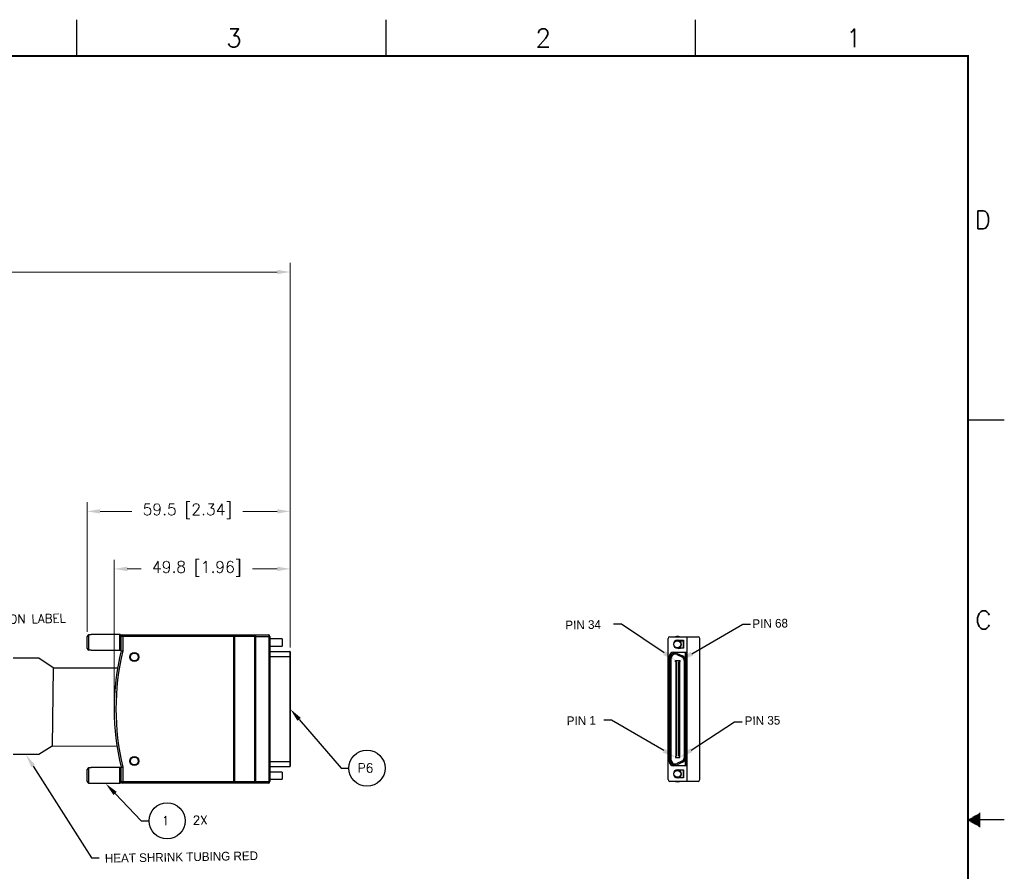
# Model space of a CAD drawing. Header units: millimetres. Extents: x -12 to 851, y -12 to 547.
# Tile 15 of 15: x 508 to 851, y 249 to 547. Entities that reach past the tile are written whole.
import ezdxf
from ezdxf import colors
from ezdxf.entities.mleader import LeaderData, LeaderLine
from ezdxf.enums import TextEntityAlignment as Align
from ezdxf.math import Vec2, Vec3

# ---------------------------------------------------------------- set-up
doc = ezdxf.new("R2010")
doc.units = ezdxf.units.MM
doc.header["$PDMODE"] = 3
for name, color, linetype in [('02___PRT_ALL_AXES', 7, 'Continuous'), ('DIM', 2, 'Continuous'), ('DSIZE', 5, 'Continuous'), ('TEXT', 3, 'Continuous')]:
    doc.layers.add(name, color=color, linetype=linetype)
doc.layers.add('AM_5', color=3, linetype='Continuous', lineweight=15)
doc.styles.add('ROMANS', font='romans.shx')
doc.dimstyles.get("Standard").update_dxf_attribs({"dimtxt": 0.15625, "dimasz": 0.18, "dimexe": 0.125, "dimexo": 0.0625, "dimgap": 0.09, "dimtad": 0, "dimtih": 1, "dimtoh": 1, "dimdec": 3, "dimzin": 4, "dimdsep": 46, "dimtxsty": 'ROMANS', "dimcen": 0.0625, "dimclrd": 256, "dimclre": 256, "dimclrt": 3, "dimadec": 0, "dimazin": 1, "dimtfac": 1, "dimtdec": 3, "dimtofl": 0, "dimtmove": 0, "dimatfit": 1, "dimfxl": 1, "dimtolj": 1, "dimtzin": 0, "dimlwd": -1, "dimlwe": -1, "dimarcsym": 0})

# ---------------------------------------------------------------- blocks, each defined once
blk = doc.blocks.new('Dsizeh_cu_r2_mm')
at = {"layer": 'DSIZE'}
for p, q in [((527.55, 546.6), (527.55, 533.9)), ((635.5, 546.6), (635.5, 533.9)), ((743.45, 546.6), (743.45, 533.9)), ((838.7, 406.9), (851.4, 406.9)), ((840.46, 268.22), (843.01, 268.22)), ((840.9, 268.47), (843.01, 268.47)), ((841.34, 268.72), (843.01, 268.72)), ((841.78, 268.98), (843.01, 268.98)), ((842.22, 269.23), (843.01, 269.23)), ((842.66, 269.49), (843.01, 269.49)), ((838.7, 267.2), (843.01, 267.2)), ((851.4, 267.2), (838.7, 267.2)), ((839.14, 267.45), (843.01, 267.45)), ((839.14, 266.95), (843.01, 266.95)), ((839.58, 267.71), (843.01, 267.71)), ((839.58, 266.69), (843.01, 266.69)), ((840.02, 267.96), (843.01, 267.96)), ((840.02, 266.44), (843.01, 266.44)), ((840.46, 266.18), (843.01, 266.18)), ((840.9, 265.93), (843.01, 265.93)), ((841.34, 265.68), (843.01, 265.68)), ((841.78, 265.42), (843.01, 265.42)), ((842.22, 265.17), (843.01, 265.17)), ((842.66, 264.91), (843.01, 264.91))]:
    blk.add_line(p, q, dxfattribs=at)
at = {"layer": 'DSIZE', "const_width": 0.762}
blk.add_lwpolyline([(0.5, 0.5), (838.7, 0.5), (838.7, 533.9), (0.5, 533.9)], close=True, dxfattribs=at)
at = {"layer": 'TEXT', "color": 5, "style": 'ROMANS'}
for s, p in [('3', (579.77, 537.05)), ('2', (687.73, 537.04)), ('1', (796.15, 537.04)), ('D', (841.04, 473.56)), ('C', (841.27, 333.84))]:
    blk.add_text(s, height=6.35, dxfattribs=at).set_placement(p)
at = {"layer": 'TEXT', "color": 5, "style": 'ROMANS', "flags": 4}
for tag, p in [('COPYRIGHT', (32.36, 529.7)), ('COPYRIGHT_SECOND_LINE', (9.42, 524.83))]:
    blk.add_attdef(tag, text='', height=2.54, dxfattribs=at).set_placement(p, align=Align.MIDDLE_LEFT)
at = {"layer": 'TEXT', "style": 'ROMANS', "flags": 4}
for tag, width, p, p2 in [('1ST', 9.571935, (710.18, 37.37), (837.53, 37.37)), ('2ND', 8.748297, (710.18, 29.34), (837.15, 29.34)), ('3RD', 8.896573, (710.18, 21.82), (837.15, 21.82))]:
    blk.add_attdef(tag, text='', height=5.08, dxfattribs=dict(at, width=width)).set_placement(p, p2, align=Align.FIT)
for tag, height, p in [('1ST', 5.08, (773.24, 39.86)), ('1ST', 5.08, (773.24, 36.08)), ('2ND', 5.08, (773.24, 31.88)), ('2ND', 5.08, (773.09, 28.15)), ('3RD', 5.08, (773.24, 24.34)), ('DATE_#', 6.35, (789.3, 11.14)), ('SCALE', 3.97, (732.04, 3.82)), ('SH', 3.97, (810.53, 3.88)), ('SH_#', 3.97, (823.54, 3.88))]:
    blk.add_attdef(tag, text='', height=height, dxfattribs=at).set_placement(p, align=Align.MIDDLE_CENTER)
blk.add_attdef('NOTES', text='', height=3.97, dxfattribs=at).set_placement((12.44, 15.18), align=Align.MIDDLE_LEFT)
blk = doc.blocks.new('*D17')
at = {"layer": 'AM_5', "transparency": 16777216}
for p, q in [((197.65, 373.31), (197.65, 461.68)), ((602.15, 327.44), (602.15, 461.68)), ((202.22, 458.5), (378.81, 458.5)), ((597.58, 458.5), (420.99, 458.5))]:
    blk.add_line(p, q, dxfattribs=at)
for points in [[(202.22, 459.27), (202.22, 457.74), (197.65, 458.5)], [(597.58, 459.27), (597.58, 457.74), (602.15, 458.5)]]:
    blk.add_solid(points, dxfattribs=at)
at = {"layer": 'Defpoints', "color": 0, "transparency": 16777216}
for p in [(602.15, 458.5), (197.65, 371.73), (602.15, 325.85)]:
    blk.add_point(p, dxfattribs=at)
at = {"layer": 'AM_5', "color": 3, "transparency": 16777216, "insert": (399.9, 458.5), "char_height": 3.969, "attachment_point": 5, "style": 'ROMANS'}
blk.add_mtext('\\A1;SEE TABLE 1', dxfattribs=at)
blk = doc.blocks.new('*D18')
at = {"layer": 'AM_5', "transparency": 16777216}
for p, q in [((540.67, 307.51), (540.67, 358.02)), ((602.15, 327.44), (602.15, 358.02)), ((545.24, 354.84), (550.13, 354.84)), ((597.58, 354.84), (588.91, 354.84))]:
    blk.add_line(p, q, dxfattribs=at)
for points in [[(545.24, 355.61), (545.24, 354.08), (540.67, 354.84)], [(597.58, 355.61), (597.58, 354.08), (602.15, 354.84)]]:
    blk.add_solid(points, dxfattribs=at)
at = {"layer": 'Defpoints', "color": 0, "transparency": 16777216}
for p in [(602.15, 354.84), (602.15, 325.85), (540.67, 305.92)]:
    blk.add_point(p, dxfattribs=at)
at = {"layer": 'AM_5', "color": 3, "transparency": 16777216, "insert": (569.52, 354.84), "char_height": 3.969, "attachment_point": 5, "style": 'ROMANS'}
blk.add_mtext('\\A1;49.8 [1.96]', dxfattribs=at)
blk = doc.blocks.new('*D19')
at = {"layer": 'AM_5', "transparency": 16777216}
for p, q in [((531.21, 332.83), (531.21, 378.1)), ((602.15, 327.44), (602.15, 378.1)), ((535.78, 374.93), (546.86, 374.93)), ((597.58, 374.93), (585.64, 374.93))]:
    blk.add_line(p, q, dxfattribs=at)
for points in [[(535.78, 375.69), (535.78, 374.17), (531.21, 374.93)], [(597.58, 375.69), (597.58, 374.17), (602.15, 374.93)]]:
    blk.add_solid(points, dxfattribs=at)
at = {"layer": 'Defpoints', "color": 0, "transparency": 16777216}
for p in [(602.15, 374.93), (531.21, 331.24), (602.15, 325.85)]:
    blk.add_point(p, dxfattribs=at)
at = {"layer": 'AM_5', "color": 3, "transparency": 16777216, "insert": (566.25, 374.93), "char_height": 3.969, "attachment_point": 5, "style": 'ROMANS'}
blk.add_mtext('\\A1;59.5 [2.34]', dxfattribs=at)
blk = doc.blocks.new('BUB')
at = {"layer": 'DIM'}
blk.add_circle((-0.006, 0.081), 0.25, dxfattribs=at)
at = {"layer": 'TEXT', "style": 'ROMANS'}
blk.add_attdef('1', text='', height=0.156, dxfattribs=at).set_placement((-0.018, 0.08), align=Align.MIDDLE)

msp = doc.modelspace()

# ---------------------------------------------------------------- linework, layer by layer
at = {"color": 7, "linetype": 'Continuous'}
for p, q in [((531.2143, 327.047), (531.2143, 331.24)), ((531.8304, 326.4108), (531.8304, 331.8762)), ((532.693, 331.8762), (531.8304, 331.8762)), ((532.693, 331.8762), (532.693, 331.9448)), ((542.7072, 326.3422), (542.7072, 331.9448)), ((543.0769, 331.5752), (542.7072, 331.9448)), ((543.0769, 326.2676), (543.0769, 331.5752)), ((582.3896, 331.2249), (543.0769, 331.2249)), ((543.7029, 331.8509), (594.4088, 331.8509)), ((543.7029, 331.8509), (543.7029, 326.1933)), ((582.7026, 331.639), (582.3896, 331.639)), ((582.3896, 331.639), (582.3896, 280.199)), ((582.7026, 331.639), (582.7026, 280.199)), ((589.7138, 331.2249), (582.7026, 331.2249)), ((590.0268, 331.639), (589.7138, 331.639)), ((589.7138, 331.639), (589.7138, 280.199)), ((590.0268, 331.639), (590.0268, 280.199)), ((590.0268, 331.2249), (595.0348, 331.2249)), ((594.7883, 280.613), (594.7883, 331.2249)), ((595.0348, 331.2249), (595.0348, 280.613)), ((599.34, 330.3758), (595.0348, 330.3758)), ((599.34, 330.3758), (599.34, 327.9112)), ((734.0296, 281.2525), (734.0296, 330.5633)), ((734.6395, 331.1732), (744.4895, 331.1732)), ((737.2952, 329.9534), (739.3994, 329.9534)), ((738.3321, 329.9534), (738.3321, 329.8772)), ((739.003, 329.7705), (739.003, 329.9534)), ((739.3994, 329.9534), (739.3994, 327.1174)), ((740.6089, 331.1732), (740.6089, 280.6426)), ((745.0994, 281.2525), (745.0994, 330.5633)), ((543.0769, 326.7118), (542.7072, 326.3422)), ((595.0348, 327.9112), (599.34, 327.9112)), ((739.3994, 327.1174), (737.2952, 327.1174)), ((738.3321, 329.8772), (737.8039, 329.8772)), ((737.8039, 327.1936), (738.3321, 327.1936)), ((738.3321, 327.1936), (738.3321, 327.1174)), ((738.433, 329.7705), (739.3994, 329.7705)), ((738.433, 327.3003), (739.3994, 327.3003)), ((739.003, 327.1174), (739.003, 327.3003)), ((739.0421, 327.3003), (739.0421, 327.1174)), ((739.3384, 329.7705), (739.3384, 327.3003)), ((532.693, 326.4108), (531.8304, 326.4108)), ((532.693, 326.3422), (532.693, 326.4108)), ((543.0769, 326.2676), (543.7029, 326.1933)), ((595.0974, 326.2208), (595.0348, 326.2208)), ((595.0348, 326.0359), (601.9663, 326.0359)), ((595.0348, 324.2245), (602.1512, 324.2245)), ((595.0974, 326.0359), (595.0974, 326.2208)), ((601.9663, 326.0359), (601.9663, 285.802)), ((602.1512, 325.851), (602.1512, 285.9869)), ((734.4438, 324.2471), (734.4438, 287.5687)), ((734.4438, 323.4367), (734.7439, 323.4367)), ((734.5879, 323.4367), (734.5879, 288.3791)), ((734.7439, 323.7428), (734.7439, 288.073)), ((735.1641, 288.073), (735.1641, 323.7428)), ((735.9445, 325.7478), (740.6089, 325.7478)), ((737.0771, 324.9615), (738.89, 324.1161)), ((737.2547, 325.3424), (739.0676, 324.497)), ((740.0866, 325.7478), (740.0866, 286.068)), ((740.1466, 286.068), (740.1466, 325.7478)), ((740.6089, 325.6878), (740.1466, 325.6878)), ((734.5879, 322.9204), (734.7439, 322.9204)), ((736.6709, 322.8364), (738.1596, 322.8364)), ((736.6709, 322.3561), (736.6709, 322.8364)), ((737.0191, 322.3561), (736.6709, 322.3561)), ((736.815, 289.4597), (736.815, 322.3561)), ((737.0191, 322.3561), (737.0191, 289.4597)), ((738.1596, 322.3561), (737.8115, 322.3561)), ((737.8115, 289.4597), (737.8115, 322.3561)), ((738.0156, 322.3561), (738.0156, 289.4597)), ((738.1596, 322.8364), (738.1596, 322.3561)), ((739.6664, 322.8975), (739.6664, 288.9184)), ((734.4438, 314.4322), (734.4678, 314.4322)), ((740.1226, 314.4322), (740.1466, 314.4322)), ((740.0866, 312.2111), (740.1466, 312.2111)), ((740.0866, 307.7088), (740.1466, 307.7088)), ((740.1466, 304.107), (740.0866, 304.107)), ((740.1466, 299.6048), (740.0866, 299.6048)), ((734.4438, 297.3836), (734.4678, 297.3836)), ((740.1466, 297.3836), (740.1226, 297.3836)), ((734.5879, 288.8954), (734.7439, 288.8954)), ((736.6709, 289.4597), (736.6709, 288.9794)), ((737.0191, 289.4597), (736.6709, 289.4597)), ((736.6709, 288.9794), (738.1596, 288.9794)), ((738.1596, 289.4597), (737.8115, 289.4597)), ((738.1596, 288.9794), (738.1596, 289.4597)), ((531.8304, 279.9617), (531.8304, 285.4272)), ((532.693, 285.4272), (531.8304, 285.4272)), ((532.693, 285.4272), (532.693, 285.4958)), ((542.7072, 279.8931), (542.7072, 285.4958)), ((543.0769, 285.1261), (542.7072, 285.4958)), ((543.0769, 285.5704), (543.7029, 285.6446)), ((543.0769, 280.2628), (543.0769, 285.5704)), ((543.7029, 285.6446), (543.7029, 279.987)), ((595.0348, 287.6135), (602.1512, 287.6135)), ((595.0348, 285.802), (601.9663, 285.802)), ((595.0348, 285.6172), (595.0974, 285.6172)), ((595.0974, 285.6172), (595.0974, 285.802)), ((734.4438, 288.3791), (734.7439, 288.3791)), ((740.6089, 286.068), (735.9445, 286.068)), ((738.89, 287.6997), (737.0771, 286.8543)), ((739.0676, 287.3188), (737.2547, 286.4735)), ((740.6089, 286.128), (740.1466, 286.128)), ((531.2143, 280.5979), (531.2143, 284.791)), ((599.34, 283.9267), (595.0348, 283.9267)), ((599.34, 283.9267), (599.34, 281.4622)), ((737.2952, 284.6985), (739.3994, 284.6985)), ((739.3994, 281.8624), (737.2952, 281.8624)), ((737.8039, 284.6222), (738.3321, 284.6222)), ((738.3321, 281.9386), (737.8039, 281.9386)), ((738.3321, 284.6222), (738.3321, 284.6985)), ((738.3321, 281.8624), (738.3321, 281.9386)), ((739.3994, 284.5155), (738.433, 284.5155)), ((738.433, 282.0454), (739.3994, 282.0454)), ((739.003, 284.6985), (739.003, 284.5155)), ((739.003, 282.0454), (739.003, 281.8624)), ((739.0421, 284.6985), (739.0421, 284.5155)), ((739.3384, 284.5155), (739.3384, 282.0454)), ((739.3994, 284.6985), (739.3994, 281.8624)), ((532.693, 279.9617), (531.8304, 279.9617)), ((532.693, 279.8931), (532.693, 279.9617)), ((543.0769, 280.2628), (542.7072, 279.8931)), ((543.0769, 280.613), (582.3896, 280.613)), ((594.4088, 279.987), (543.7029, 279.987)), ((582.3896, 280.199), (582.7026, 280.199)), ((582.7026, 280.613), (589.7138, 280.613)), ((589.7138, 280.199), (590.0268, 280.199)), ((590.0268, 280.613), (595.0348, 280.613)), ((595.0348, 281.4622), (599.34, 281.4622)), ((744.4895, 280.6426), (734.6395, 280.6426))]:
    msp.add_line(p, q, dxfattribs=at)
for p, q in [((514.3615, 323.7288), (505.3679, 323.7288)), ((519.3539, 320.3436), (514.3615, 323.7288)), ((519.3539, 320.3436), (519.043, 293.0017)), ((519.3539, 320.3436), (541.8647, 320.3151)), ((519.043, 293.0017), (514.3615, 290.001)), ((519.043, 293.0017), (541.6255, 293.0311)), ((514.3615, 290.001), (505.3679, 290.001))]:
    msp.add_line(p, q)
for centre, radius in [((737.2952, 328.5354), 1.2006), ((547.7093, 324.0729), 1.565), ((547.7093, 324.0729), 1.3459), ((547.7093, 287.765), 1.565), ((547.7093, 287.765), 1.3459), ((737.2952, 283.2804), 1.2006)]:
    msp.add_circle(centre, radius, dxfattribs=at)
for centre, radius, start, end in [((608.0895, 257.4056), 106.5895, 135.679823, 136.155895), ((543.7029, 331.2249), 0.626, 90, 180), ((594.4088, 331.2249), 0.626, 0, 90), ((734.6395, 330.5633), 0.6099, 90, 180), ((737.2952, 328.5354), 1.418, 90, 270), ((737.2952, 328.5354), 2.7293, 75.244153, 104.755847), ((744.4895, 330.5633), 0.6099, 0, 90), ((608.0895, 400.8814), 106.5895, 223.844105, 224.320177), ((738.433, 329.618), 0.1525, 90, 223.576336), ((738.433, 327.4528), 0.1525, 136.423664, 270), ((737.2952, 328.5354), 1.418, 316.423664, 43.576336), ((627.7744, 305.919), 87.1076, 166.4907, 193.5093), ((627.7744, 305.919), 86.4816, 166.441666, 193.558334), ((601.9663, 325.8511), 0.1848, 359.999978, 90), ((735.9445, 324.2471), 1.5008, 90, 180), ((736.5088, 323.7428), 1.7649, 65, 180), ((736.5088, 323.7428), 1.3447, 65, 180), ((738.3217, 322.8975), 1.3447, 0, 65), ((738.3217, 322.8975), 1.7649, 0, 65), ((734.4678, 314.5522), 0.1201, 270, 360), ((740.1226, 314.5522), 0.1201, 252, 270), ((734.4678, 297.2636), 0.1201, 0, 90), ((740.1226, 297.2636), 0.1201, 90, 108), ((738.3217, 288.9184), 1.3447, 295, 0), ((738.3217, 288.9184), 1.7649, 295, 0), ((608.0895, 210.9566), 106.5895, 135.679823, 136.155895), ((601.9663, 285.9869), 0.1848, 270, 0), ((735.9445, 287.5687), 1.5008, 180, 270), ((736.5088, 288.073), 1.7649, 180, 295), ((736.5088, 288.073), 1.3447, 180, 295), ((737.2952, 283.2804), 1.418, 90, 270), ((738.433, 284.363), 0.1525, 90, 223.576336), ((738.433, 282.1978), 0.1525, 136.423664, 270), ((737.2952, 283.2804), 1.418, 316.423664, 43.576336), ((608.0895, 354.4323), 106.5895, 223.844105, 224.320177), ((543.7029, 280.613), 0.626, 180, 270), ((594.4088, 280.613), 0.626, 270, 0), ((734.6395, 281.2525), 0.6099, 180, 270), ((737.2952, 283.2804), 2.7293, 255.244153, 284.755847), ((744.4895, 281.2525), 0.6099, 270, 0)]:
    msp.add_arc(centre, radius, start, end, dxfattribs=at)
for points, knots in [([(594.4088, 331.8509), (594.4176, 331.8509), (594.4361, 331.8487), (594.4636, 331.8395), (594.4919, 331.8247), (594.5327, 331.7969), (594.5847, 331.7489), (594.6435, 331.6751), (594.6876, 331.6007), (594.7198, 331.5331), (594.7421, 331.4774), (594.761, 331.418), (594.7808, 331.3342), (594.7878, 331.2688), (594.7883, 331.2249)], [0, 0, 0, 0, 0.03407059, 0.0707559, 0.11126944, 0.15636037, 0.26044379, 0.38160239, 0.51820901, 0.59198383, 0.66902306, 0.7489001, 0.83129619, 1, 1, 1, 1]), ([(594.7883, 280.613), (594.7878, 280.5691), (594.7808, 280.5037), (594.761, 280.4199), (594.7421, 280.3606), (594.7198, 280.3048), (594.6876, 280.2373), (594.6435, 280.1629), (594.5847, 280.089), (594.5327, 280.0411), (594.4919, 280.0132), (594.4636, 279.9985), (594.4361, 279.9892), (594.4176, 279.987), (594.4088, 279.987)], [0, 0, 0, 0, 0.16870381, 0.25109989, 0.33097694, 0.40801616, 0.48179098, 0.6183976, 0.7395562, 0.84363958, 0.8887305, 0.92924405, 0.96592937, 1, 1, 1, 1])]:
    msp.add_open_spline(points, degree=3, knots=knots, dxfattribs=at)
at = {"layer": '02___PRT_ALL_AXES', "color": 7, "linetype": 'Continuous'}
for p, q in [((542.7072, 331.9448), (532.693, 331.9448)), ((542.7072, 326.3422), (532.693, 326.3422)), ((542.7072, 285.4958), (532.693, 285.4958)), ((542.7072, 279.8931), (532.693, 279.8931))]:
    msp.add_line(p, q, dxfattribs=at)
for centre, start, end in [((737.2952, 328.5354), 46.572818, 81.270494), ((737.2952, 328.5354), 278.729506, 313.427182), ((737.2952, 283.2804), 46.572818, 81.270494), ((737.2952, 283.2804), 278.729506, 313.427182)]:
    msp.add_arc(centre, 1.4467, start, end, dxfattribs=at)

# ---------------------------------------------------------------- block references
msp.add_blockref('Dsizeh_cu_r2_mm', (0, 0.0052))
ref = msp.add_blockref('BUB', (628.7731, 287.3106), dxfattribs=dict(xscale=25.30102193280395, yscale=25.30102193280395, zscale=25.30102193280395, rotation=180))
ref.add_attrib('1', 'P6', dxfattribs={"layer": 'TEXT', "height": 3.16263, "style": 'ROMANS'}).set_placement((628.3916, 285.2969), align=Align.MIDDLE)
ref = msp.add_blockref('BUB', (559.0107, 268.9338), dxfattribs=dict(xscale=25.30102193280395, yscale=25.30102193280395, zscale=25.30102193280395, rotation=180))
ref.add_attrib('1', '1', dxfattribs={"layer": 'TEXT', "height": 3.1626, "style": 'ROMANS'}).set_placement((558.6291, 266.92), align=Align.MIDDLE)

# ---------------------------------------------------------------- texts
at = {"attachment_point": 7, "rotation": 1.008587, "style": 'ROMANS'}
for s, width, insert, char_height in [('INFORMATION LABEL', 56.592756, (483.6391, 335.4173), 3.036123), ('2X', 26.454219, (568.1416, 265.5876), 3.03612)]:
    msp.add_mtext_dynamic_manual_height_columns(s, width=width, gutter_width=0.7812, heights=[0], dxfattribs=dict(at, insert=insert, char_height=char_height))
at = {"attachment_point": 7, "rotation": 1.008587}
for s, width, insert, char_height in [('PIN 34', 36.638366, (698.2044, 333.6728), 3.03612), ('PIN 68', 36.638366, (763.4955, 334.1354), 3.03612), ('PIN 1', 36.638366, (698.6943, 300.2695), 3.03612), ('PIN 35', 36.638366, (760.8056, 300.245), 3.03612), ('HEAT SHRINK TUBING RED', 75.643971, (537.4593, 252.2228), 3.036123)]:
    msp.add_mtext_dynamic_manual_height_columns(s, width=width, gutter_width=0.7812, heights=[0], dxfattribs=dict(at, insert=insert, char_height=char_height))

# ---------------------------------------------------------------- dimensions: what is measured, and where the dimension line sits
at = {"layer": 'AM_5'}
dim = msp.add_linear_dim(base=(602.1512, 458.5036), p1=(197.6536, 371.7268), p2=(602.1512, 325.8511), text='SEE TABLE 1', dimstyle='Standard', override={"dimtxt": 3.969, "dimasz": 4.57, "dimexe": 3.175, "dimexo": 1.5875, "dimgap": 2.286, "dimtp": 0.1, "dimtm": 0.1, "dimtfac": 0.71, "dimtdec": 2, "dimtmove": 1, "dimtzin": 7}, dxfattribs=at)
dim.commit()
dim.dimension.update_dxf_attribs({"geometry": '*D17', "text_midpoint": (399.9024, 458.5036)})
for base, p1, text, picture, middle in [((602.1512, 374.927), (531.2143, 331.24), '59.5 [2.34]', '*D19', (566.247, 374.927)), ((602.1512, 354.8437), (540.6668, 305.919), '49.8 [1.96]', '*D18', (569.5211, 354.8437))]:
    dim = msp.add_linear_dim(base=base, p1=p1, p2=(602.1512, 325.8511), text=text, dimstyle='Standard', override={"dimtxt": 3.969, "dimasz": 4.57, "dimexe": 3.175, "dimexo": 1.5875, "dimgap": 2.286, "dimtp": 0.1, "dimtm": 0.1, "dimtfac": 0.71, "dimtdec": 2, "dimtzin": 7}, dxfattribs=at)
    dim.commit()
    dim.dimension.update_dxf_attribs({"geometry": picture, "text_midpoint": middle, "dimtype": 160})

# ---------------------------------------------------------------- leaders
ml = msp.add_multileader_mtext('Standard', dxfattribs=at)
ml.set_content('', color=256)
ml.set_leader_properties()
ml.build(insert=Vec2(0, 0))
ml.multileader.update_dxf_attribs({"text_right_attachment_type": 6, "dogleg_length": 0.36, "arrow_head_size": 4.75})
ctx = ml.context
ctx.base_point, ctx.char_height, ctx.arrow_head_size, ctx.landing_gap_size, ctx.plane_origin = Vec3(714.9079, 335.5777), 0.18, 4.75, 0.09, Vec3(736.3628, 322.5283)
ctx.right_attachment, ctx.text_align_type = 6, 2
notes = []
notes.append((ctx, [(1, (1, 1, 0), (717.7799, 335.4877), (-1, 0), 2.6919, [(0, [(736.6709, 322.8364)], 0, [])])]))
ctx.mtext.insert, ctx.mtext.alignment, ctx.mtext.flow_direction = Vec3(714.9979, 335.6677), 3, 5
ml = msp.add_multileader_mtext('Standard', dxfattribs=at)
ml.set_content('', color=256)
ml.set_leader_properties()
ml.build(insert=Vec2(0, 0))
ml.multileader.update_dxf_attribs({"text_right_attachment_type": 6, "dogleg_length": 0.36, "arrow_head_size": 4.75})
ctx = ml.context
ctx.base_point, ctx.char_height, ctx.arrow_head_size, ctx.landing_gap_size, ctx.plane_origin = Vec3(762.7965, 335.5489), 0.18, 4.75, 0.09, Vec3(737.8515, 322.5283)
ctx.right_attachment = 6
notes.append((ctx, [(0, (1, 1, 0), (760.1045, 335.5489), (1, 0), 2.6919, [(0, [(738.1596, 322.8364)], 0, [])])]))
ctx.mtext.insert, ctx.mtext.flow_direction = Vec3(762.8865, 335.6389), 5
ml = msp.add_multileader_mtext('Standard', dxfattribs=at)
ml.set_content('', color=256)
ml.set_leader_properties()
ml.build(insert=Vec2(0, 0))
ml.multileader.update_dxf_attribs({"text_right_attachment_type": 6, "dogleg_length": 0.36, "arrow_head_size": 4.75})
ctx = ml.context
ctx.base_point, ctx.char_height, ctx.arrow_head_size, ctx.landing_gap_size, ctx.plane_origin = Vec3(622.5945, 285.2539), 0.18, 4.75, 0.09, Vec3(640.4589, 308.3962)
ctx.right_attachment = 6
notes.append((ctx, [(0, (1, 1, 0), (619.9026, 285.2539), (1, 0), 2.6919, [(0, [(602.1512, 305.919)], 0, [])])]))
ctx.mtext.insert, ctx.mtext.flow_direction = Vec3(622.6845, 285.3439), 5
ml = msp.add_multileader_mtext('Standard', dxfattribs=at)
ml.set_content('', color=256)
ml.set_leader_properties()
ml.build(insert=Vec2(0, 0))
ml.multileader.update_dxf_attribs({"text_right_attachment_type": 6, "dogleg_length": 0.36, "arrow_head_size": 4.75})
ctx = ml.context
ctx.base_point, ctx.char_height, ctx.arrow_head_size, ctx.landing_gap_size, ctx.plane_origin = Vec3(711.4655, 302.1633), 0.18, 4.75, 0.09, Vec3(736.3628, 288.6713)
ctx.right_attachment, ctx.text_align_type = 6, 2
notes.append((ctx, [(1, (1, 1, 0), (714.3374, 302.0733), (-1, 0), 2.6919, [(0, [(736.6709, 288.9794)], 0, [])])]))
ctx.mtext.insert, ctx.mtext.alignment, ctx.mtext.flow_direction = Vec3(711.5555, 302.2533), 3, 5
ml = msp.add_multileader_mtext('Standard', dxfattribs=at)
ml.set_content('', color=256)
ml.set_leader_properties()
ml.build(insert=Vec2(0, 0))
ml.multileader.update_dxf_attribs({"text_right_attachment_type": 6, "dogleg_length": 0.36, "arrow_head_size": 4.75})
ctx = ml.context
ctx.base_point, ctx.char_height, ctx.arrow_head_size, ctx.landing_gap_size, ctx.plane_origin = Vec3(759.8723, 301.4173), 0.18, 4.75, 0.09, Vec3(737.8515, 288.6713)
ctx.right_attachment = 6
notes.append((ctx, [(0, (1, 1, 0), (757.1804, 301.4173), (1, 0), 2.6919, [(0, [(738.1596, 288.9794)], 0, [])])]))
ctx.mtext.insert, ctx.mtext.flow_direction = Vec3(759.9623, 301.5073), 5
ml = msp.add_multileader_mtext('Standard', dxfattribs=at)
ml.set_content('', color=256)
ml.set_leader_properties()
ml.build(insert=Vec2(0, 0))
ml.multileader.update_dxf_attribs({"text_right_attachment_type": 6, "dogleg_length": 0.36, "arrow_head_size": 4.75})
ctx = ml.context
ctx.base_point, ctx.char_height, ctx.arrow_head_size, ctx.landing_gap_size, ctx.plane_origin = Vec3(535.4708, 253.9715), 0.18, 4.75, 0.09, Vec3(526.4822, 305.0564)
ctx.right_attachment = 6
notes.append((ctx, [(0, (1, 1, 0), (532.7788, 253.9715), (1, 0), 2.6919, [(0, [(509.8647, 290.001)], 0, [])])]))
ctx.mtext.insert, ctx.mtext.flow_direction = Vec3(535.5608, 254.0615), 5
ml = msp.add_multileader_mtext('Standard', dxfattribs=at)
ml.set_content('', color=256)
ml.set_leader_properties()
ml.build(insert=Vec2(0, 0))
ml.multileader.update_dxf_attribs({"text_right_attachment_type": 6, "dogleg_length": 0.36, "arrow_head_size": 4.75})
ctx = ml.context
ctx.base_point, ctx.char_height, ctx.arrow_head_size, ctx.landing_gap_size, ctx.plane_origin = Vec3(552.832, 266.8771), 0.18, 4.75, 0.09, Vec3(570.6964, 290.0194)
ctx.right_attachment = 6
notes.append((ctx, [(0, (1, 1, 0), (550.1401, 266.8771), (1, 0), 2.6919, [(0, [(537.7001, 279.8931)], 0, [])])]))
ctx.mtext.insert, ctx.mtext.flow_direction = Vec3(552.922, 266.9671), 5
for ctx, leaders in notes:
    for number, flags, end, landing, length, lines in leaders:
        leader = LeaderData()
        leader.index, (leader.has_last_leader_line, leader.has_dogleg_vector, leader.attachment_direction) = number, flags
        leader.last_leader_point, leader.dogleg_vector, leader.dogleg_length = Vec3(end), Vec3(landing), length
        for number, points, colour, breaks in lines:
            line = LeaderLine()
            line.index, line.vertices, line.color, line.breaks = number, Vec3.list(points), colors.encode_raw_color(colour), breaks
            leader.lines.append(line)
        ctx.leaders.append(leader)

doc.saveas('drawing.dxf')
